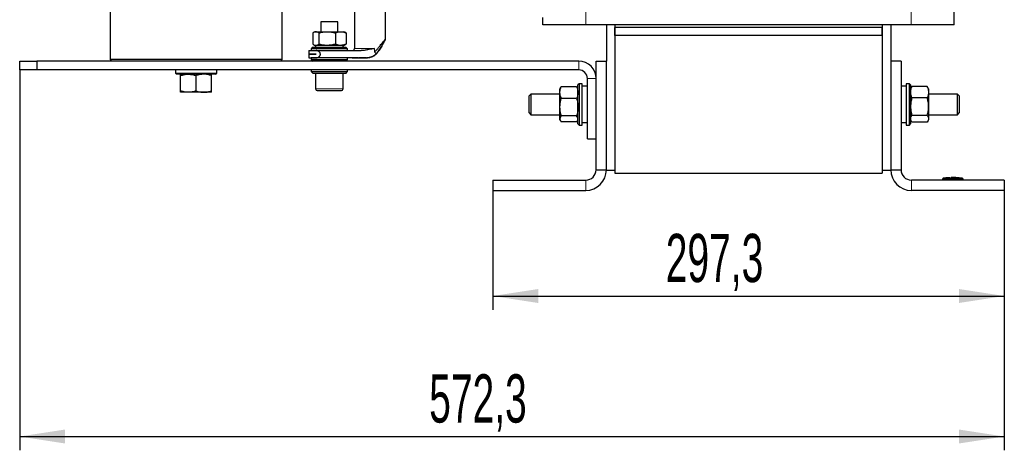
# Model space of a CAD drawing. Header units: millimetres. Extents: x 5 to 418, y 2 to 292.
# Tile 36 of 39: x 182 to 254, y 165 to 196. Entities that reach past the tile are written whole.
import ezdxf

# ---------------------------------------------------------------- set-up
doc = ezdxf.new("R2010")
doc.units = ezdxf.units.MM
doc.layers.add('SLD-0', color=7, linetype='Continuous')
doc.styles.add('SLDTEXTSTYLE0', font='TXT', dxfattribs={"width": 0.605})
doc.dimstyles.new('SLDDIMSTYLE0', dxfattribs={"dimtxt": 3.5, "dimasz": 3.302, "dimexe": 0, "dimexo": 0.0625, "dimgap": 0.875, "dimtad": 1, "dimlfac": 8, "dimrnd": 1e-09, "dimzin": 12, "dimdsep": 46, "dimtxsty": 'SLDTEXTSTYLE0', "dimsah": 1, "dimcen": 0.09, "dimadec": 0, "dimazin": 3, "dimtfac": 1, "dimtofl": 0, "dimtmove": 0, "dimatfit": 3, "dimfxl": 1, "dimfrac": 2, "dimtolj": 1, "dimtzin": 12, "dimarcsym": 0})
doc.dimstyles.new('SLDDIMSTYLE1', dxfattribs={"dimtxt": 3.5, "dimasz": 3.302, "dimexe": 0, "dimexo": 0.0625, "dimgap": 0.875, "dimtad": 1, "dimdec": 1, "dimlfac": 8, "dimrnd": 1e-09, "dimzin": 12, "dimdsep": 46, "dimtxsty": 'SLDTEXTSTYLE0', "dimsah": 1, "dimcen": 0.09, "dimadec": 0, "dimazin": 3, "dimtfac": 1, "dimtofl": 0, "dimtmove": 0, "dimatfit": 3, "dimfxl": 1, "dimfrac": 2, "dimtolj": 1, "dimtzin": 12, "dimarcsym": 0})

# ---------------------------------------------------------------- blocks, each defined once
blk = doc.blocks.new('_D_2')
at = {"layer": 'SLD-0'}
for p, q in [((182.269, 192.646), (182.269, 165.034)), ((253.806, 183.896), (253.806, 165.034)), ((182.269, 166.034), (253.806, 166.034))]:
    blk.add_line(p, q, dxfattribs=at)
for points in [[(182.269, 166.034), (185.571, 165.526), (185.571, 166.542)], [(253.806, 166.034), (250.504, 166.542), (250.504, 165.526)]]:
    blk.add_solid(points, dxfattribs=at)
at = {"layer": 'SLD-0', "insert": (212.022, 170.546), "char_height": 3.5, "attachment_point": 1, "style": 'SLDTEXTSTYLE0'}
blk.add_mtext('572,3', dxfattribs=at)
blk = doc.blocks.new('_D_3')
at = {"layer": 'SLD-0', "color": 7}
for p, q in [((216.644, 183.896), (216.644, 175.233)), ((253.806, 183.896), (253.806, 175.233)), ((216.644, 176.233), (253.806, 176.233))]:
    blk.add_line(p, q, dxfattribs=at)
for points in [[(216.644, 176.233), (219.946, 175.725), (219.946, 176.741)], [(253.806, 176.233), (250.504, 176.741), (250.504, 175.725)]]:
    blk.add_solid(points, dxfattribs=at)
at = {"layer": 'SLD-0', "color": 7, "insert": (229.209, 180.745), "char_height": 3.5, "attachment_point": 1, "style": 'SLDTEXTSTYLE0'}
blk.add_mtext('297,3', dxfattribs=at)

msp = doc.modelspace()

# ---------------------------------------------------------------- linework, layer by layer
at = {"color": 7, "linetype": 'Continuous', "lineweight": 18}
for p, q in [((223.4124, 195.9085), (223.4124, 226.0335)), ((247.0374, 195.9085), (247.0374, 226.0335)), ((206.5936, 194.196), (208.0526, 194.196)), ((208.0526, 194.196), (208.0526, 193.9672)), ((222.8936, 192.646), (222.8936, 193.271)), ((224.1436, 192.021), (223.5186, 192.021)), ((203.7686, 191.271), (205.7686, 191.271)), ((223.3936, 183.896), (223.3936, 184.646)), ((247.0561, 184.646), (247.0561, 183.896)), ((249.4301, 184.7725), (249.4311, 184.685)), ((249.4311, 184.646), (249.4311, 184.685)), ((250.6822, 184.7725), (250.6811, 184.685)), ((250.6811, 184.646), (250.6811, 184.685)), ((250.7202, 184.7725), (250.7303, 184.7814))]:
    msp.add_line(p, q, dxfattribs=at)
at = {"color": 7, "linetype": 'Continuous', "lineweight": 25}
for p, q in [((250.1624, 195.9085), (250.1624, 226.0335)), ((188.8311, 213.121), (188.8311, 193.396)), ((201.3311, 193.396), (201.3311, 213.121)), ((206.5936, 197.896), (206.5936, 194.196)), ((208.8436, 194.9023), (208.8436, 197.771)), ((204.1436, 196.146), (204.1436, 195.421)), ((205.3936, 196.146), (204.1436, 196.146)), ((205.3936, 195.421), (205.3936, 196.146)), ((220.2874, 195.9085), (220.2874, 196.4398)), ((203.557, 195.3261), (203.557, 194.5159)), ((203.7061, 195.421), (203.6293, 195.3767)), ((203.7061, 195.421), (203.7765, 195.421)), ((203.7765, 195.421), (204.6019, 195.421)), ((203.9961, 195.3261), (203.9961, 194.5159)), ((204.6019, 195.421), (205.594, 195.421)), ((205.2078, 195.3261), (205.2078, 194.5159)), ((205.594, 195.421), (205.8311, 195.421)), ((205.908, 195.3767), (205.8311, 195.421)), ((205.9065, 195.3741), (205.9803, 195.3261)), ((205.9803, 195.3261), (205.9803, 194.5159)), ((223.4124, 195.9085), (220.2874, 195.9085)), ((247.0374, 195.9085), (223.4124, 195.9085)), ((224.8936, 195.9085), (224.8936, 193.271)), ((225.5186, 195.9085), (225.5186, 185.346)), ((225.5186, 195.9085), (225.5186, 195.721)), ((244.9311, 195.721), (225.5186, 195.721)), ((225.5186, 195.146), (225.5186, 195.721)), ((244.9311, 195.9085), (244.9311, 185.346)), ((244.9311, 195.9085), (244.9311, 195.721)), ((244.9311, 195.146), (244.9311, 195.721)), ((245.5561, 195.9085), (245.5561, 193.271)), ((250.1624, 195.9085), (247.0374, 195.9085)), ((244.9311, 195.146), (225.5186, 195.146)), ((225.5186, 195.146), (225.5186, 185.146)), ((244.9311, 195.146), (244.9311, 185.146)), ((203.2811, 194.046), (203.2811, 193.7854)), ((203.5811, 194.296), (203.4561, 194.171)), ((203.4561, 194.171), (203.4561, 194.046)), ((206.0811, 194.171), (203.4561, 194.171)), ((203.4561, 194.046), (206.0811, 194.046)), ((203.5811, 194.296), (205.9561, 194.296)), ((203.629, 194.4656), (203.7061, 194.421)), ((203.7765, 194.421), (203.7061, 194.421)), ((203.7686, 194.421), (203.7686, 194.296)), ((204.6019, 194.421), (203.7765, 194.421)), ((205.594, 194.421), (204.6019, 194.421)), ((205.8311, 194.421), (205.594, 194.421)), ((205.7686, 194.296), (205.7686, 194.421)), ((205.8311, 194.421), (205.9083, 194.4656)), ((205.9803, 194.5159), (205.9065, 194.4687)), ((206.0811, 194.171), (205.9561, 194.296)), ((206.0811, 194.046), (206.0811, 194.171)), ((182.2686, 192.646), (182.2686, 193.271)), ((182.2686, 193.271), (183.5186, 193.271)), ((183.5186, 193.271), (183.5186, 192.646)), ((222.8936, 193.271), (183.5186, 193.271)), ((188.8311, 193.396), (188.9561, 193.271)), ((201.3311, 193.396), (188.8311, 193.396)), ((201.2061, 193.271), (201.3311, 193.396)), ((203.2811, 193.7835), (203.2811, 193.521)), ((203.4561, 193.521), (203.4561, 193.396)), ((205.609, 193.521), (203.4561, 193.521)), ((203.4561, 193.396), (203.5811, 193.271)), ((203.4561, 193.396), (205.609, 193.396)), ((205.609, 193.396), (206.0811, 193.396)), ((205.9561, 193.271), (206.0811, 193.396)), ((206.0811, 193.396), (206.0811, 193.521)), ((206.4259, 193.5213), (206.4752, 193.5213)), ((207.444, 193.521), (206.8742, 193.521)), ((207.4877, 193.521), (207.4877, 193.521)), ((207.7191, 193.5507), (207.7594, 193.5629)), ((207.8556, 193.5948), (207.8746, 193.6016)), ((224.1436, 193.271), (224.8936, 193.271)), ((224.1436, 185.396), (224.1436, 193.271)), ((224.8936, 185.396), (224.8936, 193.271)), ((246.3061, 193.271), (245.5561, 193.271)), ((245.5561, 193.271), (245.5561, 185.396)), ((246.3061, 193.271), (246.3061, 185.396)), ((183.5186, 192.646), (182.2686, 192.646)), ((222.8936, 192.646), (183.5186, 192.646)), ((193.5811, 192.646), (193.5811, 192.4117)), ((196.5811, 192.4117), (196.5811, 192.646)), ((203.4561, 192.646), (203.4561, 192.521)), ((203.4561, 192.521), (203.5811, 192.396)), ((203.4561, 192.521), (206.0811, 192.521)), ((205.9561, 192.396), (206.0811, 192.521)), ((206.0811, 192.521), (206.0811, 192.646)), ((193.5811, 192.4117), (193.6593, 192.3335)), ((193.5811, 192.4117), (196.5811, 192.4117)), ((196.503, 192.3335), (193.6593, 192.3335)), ((193.9561, 191.1215), (193.9561, 192.233)), ((195.0811, 191.1215), (195.0811, 192.233)), ((196.2061, 191.1215), (196.2061, 192.233)), ((196.503, 192.3335), (196.5811, 192.4117)), ((205.9561, 192.396), (203.5811, 192.396)), ((203.7686, 192.396), (203.7686, 191.271)), ((205.7686, 191.271), (205.7686, 192.396)), ((223.5186, 187.646), (223.5186, 192.021)), ((194.5186, 191.021), (193.9561, 191.021)), ((195.6436, 191.021), (194.5186, 191.021)), ((196.2061, 191.021), (195.6436, 191.021)), ((221.5581, 191.3394), (221.5186, 191.271)), ((221.5186, 190.9996), (221.5186, 191.271)), ((221.5599, 191.3384), (221.6191, 191.4227)), ((222.7307, 191.4227), (221.6191, 191.4227)), ((222.7307, 191.4227), (222.789, 191.3384)), ((222.8311, 191.271), (222.7914, 191.3398)), ((222.9093, 191.646), (222.8311, 191.5679)), ((222.8311, 188.7242), (222.8311, 191.5679)), ((223.1436, 191.646), (222.9093, 191.646)), ((222.9093, 191.646), (222.9093, 188.646)), ((223.1436, 188.646), (223.1436, 191.646)), ((223.5186, 191.4585), (223.1436, 191.4585)), ((246.6811, 191.4585), (246.3061, 191.4585)), ((246.9155, 191.646), (246.6811, 191.646)), ((246.6811, 191.646), (246.6811, 188.646)), ((246.9936, 191.5679), (246.9155, 191.646)), ((246.9155, 188.646), (246.9155, 191.646)), ((246.9936, 191.5679), (246.9936, 188.7242)), ((247.0451, 191.3601), (246.9936, 191.271)), ((247.0941, 191.4319), (247.0486, 191.358)), ((248.2057, 191.4319), (247.0941, 191.4319)), ((248.2519, 191.358), (248.2057, 191.4319)), ((248.3061, 191.271), (248.2549, 191.3598)), ((248.3061, 191.271), (248.3061, 191.0307)), ((248.3061, 191.0307), (248.3061, 189.9864)), ((219.4124, 190.896), (219.2874, 190.771)), ((219.2874, 189.521), (219.2874, 190.771)), ((221.5186, 190.896), (219.4124, 190.896)), ((219.4124, 190.896), (219.4124, 189.396)), ((221.5186, 189.9382), (221.5186, 190.9996)), ((222.7307, 190.5765), (221.6191, 190.5765)), ((248.2057, 190.6294), (247.0941, 190.6294)), ((250.4124, 190.896), (248.3061, 190.896)), ((250.5374, 190.771), (250.4124, 190.896)), ((250.4124, 189.396), (250.4124, 190.896)), ((250.5374, 190.771), (250.5374, 189.521)), ((221.5186, 189.0846), (221.5186, 189.9382)), ((248.3061, 189.9864), (248.3061, 189.1018)), ((219.2874, 189.521), (219.4124, 189.396)), ((219.4124, 189.396), (221.5186, 189.396)), ((221.5186, 189.021), (221.5186, 189.0846)), ((221.5186, 189.021), (221.5581, 188.9526)), ((222.7307, 189.2998), (221.6191, 189.2998)), ((222.7307, 188.8694), (221.6191, 188.8694)), ((222.7307, 188.8694), (222.789, 188.9537)), ((222.7914, 188.9523), (222.8311, 189.021)), ((246.9936, 189.021), (247.0451, 188.932)), ((248.2057, 189.3435), (247.0941, 189.3435)), ((248.2057, 188.8601), (247.0941, 188.8601)), ((248.2549, 188.9323), (248.3061, 189.021)), ((248.3061, 189.396), (250.4124, 189.396)), ((248.3061, 189.1018), (248.3061, 189.021)), ((250.4124, 189.396), (250.5374, 189.521)), ((222.8311, 188.7242), (222.9093, 188.646)), ((222.9093, 188.646), (223.1436, 188.646)), ((223.1436, 188.8335), (223.5186, 188.8335)), ((246.3061, 188.8335), (246.6811, 188.8335)), ((246.6811, 188.646), (246.9155, 188.646)), ((246.9155, 188.646), (246.9936, 188.7242)), ((223.5186, 187.646), (224.1436, 187.646)), ((224.1436, 185.396), (224.8936, 185.396)), ((224.8936, 185.396), (224.8936, 185.346)), ((225.5186, 185.346), (224.8936, 185.346)), ((245.5561, 185.346), (244.9311, 185.346)), ((245.5561, 185.396), (246.3061, 185.396)), ((245.5561, 185.396), (245.5561, 185.346)), ((216.6436, 184.646), (216.6436, 183.896)), ((216.6436, 184.646), (223.3936, 184.646)), ((225.5186, 185.146), (244.9311, 185.146)), ((253.8061, 184.646), (247.0561, 184.646)), ((249.3061, 184.646), (249.3061, 184.685)), ((249.5716, 184.7957), (249.3739, 184.7803)), ((249.7974, 184.8208), (249.5653, 184.8067)), ((249.8379, 184.8011), (249.5713, 184.7901)), ((249.5713, 184.7982), (249.8379, 184.8011)), ((249.5713, 184.7982), (249.5713, 184.7956)), ((249.5713, 184.7816), (249.5713, 184.7791)), ((249.8382, 184.8181), (249.601, 184.807)), ((249.9383, 184.8176), (250.4773, 184.8101)), ((250.0256, 184.804), (250.5229, 184.7993)), ((250.5229, 184.7911), (250.0256, 184.804)), ((250.5229, 184.7968), (250.1766, 184.8001)), ((250.5288, 184.8087), (250.2971, 184.8218)), ((250.7384, 184.7803), (250.5225, 184.7971)), ((250.5229, 184.7993), (250.5229, 184.7968)), ((250.5229, 184.7821), (250.5229, 184.7796)), ((250.8061, 184.646), (250.8061, 184.685)), ((253.8061, 184.646), (253.8061, 183.896)), ((216.6436, 183.896), (223.3936, 183.896)), ((253.8061, 183.896), (247.0561, 183.896))]:
    msp.add_line(p, q, dxfattribs=at)
for centre, radius, start, end in [((206.4436, 194.196), 0.15, 270, 359.999964), ((222.8936, 192.021), 1.25, 0, 90), ((222.8936, 192.021), 0.625, 0, 90), ((203.8936, 191.271), 0.125, 180, 270), ((205.6436, 191.271), 0.125, 270, 360), ((223.3936, 185.396), 1.5, 270, 0), ((223.3936, 185.396), 0.75, 270, 0), ((247.0561, 185.396), 1.5, 180, 270), ((247.0561, 185.396), 0.75, 180, 270), ((249.3936, 184.6947), 0.0875, 97.642337, 180), ((250.7186, 184.6947), 0.0875, 360, 82.373112)]:
    msp.add_arc(centre, radius, start, end, dxfattribs=at)
at = {"color": 7, "linetype": 'Continuous', "lineweight": 18}
for centre, start, end in [((249.3936, 184.685), 90.989679, 179.997938), ((250.7187, 184.685), 0.002064, 89.009565)]:
    msp.add_arc(centre, 0.0875, start, end, dxfattribs=at)
at = {"color": 7, "linetype": 'Continuous', "lineweight": 25}
for points, knots in [([(203.7765, 195.421), (203.7713, 195.4209), (203.7319, 195.4201), (203.6576, 195.3993), (203.5907, 195.3507), (203.557, 195.3261)], [0, 0, 0, 0, 0.070088, 0.5307834, 1, 1, 1, 1]), ([(203.9961, 195.3261), (203.9604, 195.3527), (203.8885, 195.4062), (203.8141, 195.4161), (203.7765, 195.421)], [0, 0, 0, 0, 0.495458, 1, 1, 1, 1]), ([(203.9961, 195.3261), (204.0945, 195.3527), (204.2931, 195.4062), (204.4984, 195.4161), (204.6019, 195.421)], [0, 0, 0, 0, 0.495458, 1, 1, 1, 1]), ([(204.6019, 195.421), (204.6163, 195.4209), (204.725, 195.4201), (204.9301, 195.3993), (205.1146, 195.3507), (205.2078, 195.3261)], [0, 0, 0, 0, 0.070088, 0.5307834, 1, 1, 1, 1]), ([(205.2078, 195.3261), (205.3037, 195.3643), (205.4311, 195.415), (205.5618, 195.4198), (205.594, 195.421)], [0, 0, 0, 0, 0.7534206, 1, 1, 1, 1]), ([(205.594, 195.421), (205.6948, 195.4096), (205.8256, 195.3948), (205.9514, 195.339), (205.9803, 195.3261)], [0, 0, 0, 0, 0.7702918, 1, 1, 1, 1]), ([(208.0526, 193.9672), (208.1079, 194.0107), (208.2187, 194.098), (208.3273, 194.2521), (208.4264, 194.3754), (208.5055, 194.4764), (208.5814, 194.5728), (208.6519, 194.6628), (208.715, 194.7432), (208.7764, 194.8209), (208.8309, 194.8909), (208.8394, 194.8985), (208.8436, 194.9023)], [0, 0, 0, 0, 0.12484215, 0.24996613, 0.33866542, 0.422043, 0.50024675, 0.59039428, 0.67360099, 0.75045529, 0.87527102, 1, 1, 1, 1]), ([(208.148, 193.7701), (208.2307, 193.8687), (208.3962, 194.0662), (208.5704, 194.3872), (208.7136, 194.6159), (208.7905, 194.7479), (208.8065, 194.7661), (208.8036, 194.763), (208.8034, 194.7628)], [0, 0, 0, 0, 0.2479498, 0.4967914, 0.744793, 0.8690102, 0.9927812, 1, 1, 1, 1]), ([(208.7405, 194.6624), (208.7368, 194.6563), (208.6971, 194.5902), (208.5643, 194.3821), (208.4485, 194.1479), (208.3516, 194.0279), (208.3353, 194.0078)], [0, 0, 0, 0, 0.04407803, 0.47739652, 0.9121564, 1, 1, 1, 1]), ([(208.8005, 194.7648), (208.8074, 194.774), (208.8259, 194.7986), (208.8408, 194.8499), (208.8426, 194.8905), (208.8436, 194.9116)], [0, 0, 0, 0, 0.2210454, 0.5948137, 1, 1, 1, 1]), ([(203.288, 194.046), (203.287, 194.046), (203.284, 194.046), (203.3413, 194.046), (203.455, 194.046), (203.6137, 194.046), (203.7524, 194.046), (203.817, 194.046)], [0, 0, 0, 0, 0.1221334, 0.3504118, 0.5722567, 0.8005351, 1, 1, 1, 1]), ([(203.557, 194.5159), (203.5926, 194.4894), (203.6646, 194.4359), (203.739, 194.426), (203.7765, 194.421)], [0, 0, 0, 0, 0.495458, 1, 1, 1, 1]), ([(203.7765, 194.421), (203.7817, 194.4211), (203.8212, 194.422), (203.8955, 194.4427), (203.9624, 194.4914), (203.9961, 194.5159)], [0, 0, 0, 0, 0.070088, 0.5307834, 1, 1, 1, 1]), ([(203.817, 193.521), (203.8599, 193.527), (203.9199, 193.5354), (204.0052, 193.5877), (204.0603, 193.6357), (204.1013, 193.7007), (204.1155, 193.7633), (204.1133, 193.8236), (204.094, 193.8835), (204.0426, 193.9487), (203.9616, 194.0125), (203.878, 194.0424), (203.8307, 194.0452), (203.817, 194.046)], [0, 0, 0, 0, 0.1758425, 0.2462336, 0.3571614, 0.4192264, 0.4816239, 0.5407112, 0.5912405, 0.6645832, 0.8006221, 0.9425962, 1, 1, 1, 1]), ([(203.817, 194.046), (204.0234, 194.046), (204.3902, 194.046), (204.8713, 194.046), (205.1675, 194.046), (205.3218, 194.046), (205.3774, 194.046), (205.4244, 194.046), (205.5444, 194.046), (205.7405, 194.046), (206.0146, 194.046), (206.2899, 194.046), (206.5617, 194.046), (206.8245, 194.046), (207.0015, 194.046), (207.078, 194.046)], [0, 0, 0, 0, 0.187758, 0.3336676, 0.4377286, 0.457205, 0.4740659, 0.4883112, 0.499941, 0.5832645, 0.666588, 0.7499779, 0.8313375, 0.9270704, 1, 1, 1, 1]), ([(204.6019, 194.421), (204.5876, 194.4211), (204.4788, 194.422), (204.2738, 194.4427), (204.0892, 194.4914), (203.9961, 194.5159)], [0, 0, 0, 0, 0.07008803, 0.5307834, 1, 1, 1, 1]), ([(205.2078, 194.5159), (205.1094, 194.4894), (204.9108, 194.4359), (204.7055, 194.426), (204.6019, 194.421)], [0, 0, 0, 0, 0.495458, 1, 1, 1, 1]), ([(205.594, 194.421), (205.5618, 194.4222), (205.4311, 194.427), (205.3037, 194.4777), (205.2078, 194.5159)], [0, 0, 0, 0, 0.24657943, 1, 1, 1, 1]), ([(205.9803, 194.5159), (205.9514, 194.5031), (205.8256, 194.4473), (205.6948, 194.4324), (205.594, 194.421)], [0, 0, 0, 0, 0.2297082, 1, 1, 1, 1]), ([(208.0526, 194.196), (207.959, 194.1772), (207.8007, 194.1454), (207.5888, 194.1071), (207.4305, 194.0802), (207.3003, 194.0616), (207.1844, 194.0488), (207.1119, 194.0469), (207.078, 194.046)], [0, 0, 0, 0, 0.2954024, 0.4998015, 0.6465229, 0.7789878, 0.8969651, 1, 1, 1, 1]), ([(208.0526, 193.9672), (208.0697, 193.9448), (208.1049, 193.8988), (208.14, 193.8375), (208.1578, 193.7898), (208.1512, 193.7766), (208.148, 193.7701)], [0, 0, 0, 0, 0.2424964, 0.4999437, 0.7574593, 1, 1, 1, 1]), ([(203.288, 193.521), (203.287, 193.521), (203.284, 193.521), (203.3413, 193.521), (203.455, 193.521), (203.6137, 193.521), (203.7524, 193.521), (203.817, 193.521)], [0, 0, 0, 0, 0.1221334, 0.3504118, 0.5722567, 0.8005351, 1, 1, 1, 1]), ([(203.2876, 193.7854), (203.2872, 193.7854), (203.2861, 193.7854), (203.3478, 193.7854), (203.4658, 193.7854), (203.6198, 193.7854), (203.7465, 193.7854), (203.7998, 193.7854)], [0, 0, 0, 0, 0.1415341, 0.3737435, 0.5994087, 0.8316181, 1, 1, 1, 1]), ([(203.7998, 193.7835), (203.6934, 193.7835), (203.4734, 193.7835), (203.3006, 193.7835), (203.2996, 193.7835), (203.2991, 193.7835)], [0, 0, 0, 0, 0.3557741, 0.7353209, 1, 1, 1, 1]), ([(206.8305, 193.521), (206.8176, 193.521), (206.5837, 193.521), (206.0856, 193.521), (205.3279, 193.521), (204.5626, 193.521), (204.0656, 193.521), (203.817, 193.521)], [0, 0, 0, 0, 0.01337733, 0.24204004, 0.50915915, 0.75457957, 1, 1, 1, 1]), ([(206.4752, 193.5213), (206.5191, 193.5213), (206.757, 193.5214), (207.019, 193.5224), (207.2431, 193.5277), (207.2755, 193.5285)], [0, 0, 0, 0, 0.162393, 0.8788781, 1, 1, 1, 1]), ([(206.8442, 193.5248), (206.9099, 193.5252), (207.0451, 193.526), (207.2493, 193.5279), (207.4402, 193.5307), (207.6134, 193.5344), (207.7742, 193.5598), (207.925, 193.6218), (208.0261, 193.6748), (208.0631, 193.7042), (208.0699, 193.7096)], [0, 0, 0, 0, 0.1544599, 0.3182137, 0.480223, 0.6013424, 0.7237588, 0.8794343, 0.9776314, 1, 1, 1, 1]), ([(208.148, 193.7701), (208.0488, 193.6983), (207.8504, 193.5547), (207.6086, 193.5322), (207.4877, 193.521)], [0, 0, 0, 0, 0.4999572, 1, 1, 1, 1]), ([(208.0634, 193.7046), (208.0702, 193.7091), (208.1041, 193.7312), (208.1189, 193.7449), (208.1307, 193.7559)], [0, 0, 0, 0, 0.2033533, 1, 1, 1, 1]), ([(193.9561, 192.233), (194.0475, 192.2611), (194.2319, 192.3178), (194.4225, 192.3283), (194.5186, 192.3335)], [0, 0, 0, 0, 0.495458, 1, 1, 1, 1]), ([(193.9561, 192.233), (193.9561, 192.246), (193.9561, 192.3052), (193.9561, 192.3211), (193.9561, 192.3335)], [0, 0, 0, 0, 0.2189524, 1, 1, 1, 1]), ([(194.5186, 192.3335), (194.532, 192.3334), (194.633, 192.3325), (194.8233, 192.3106), (194.9947, 192.259), (195.0811, 192.233)], [0, 0, 0, 0, 0.07009003, 0.53078443, 1, 1, 1, 1]), ([(195.6436, 192.3335), (195.6303, 192.3334), (195.5293, 192.3325), (195.339, 192.3106), (195.1676, 192.259), (195.0811, 192.233)], [0, 0, 0, 0, 0.07009, 0.5307844, 1, 1, 1, 1]), ([(196.2061, 192.233), (196.1148, 192.2611), (195.9304, 192.3178), (195.7398, 192.3283), (195.6436, 192.3335)], [0, 0, 0, 0, 0.495458, 1, 1, 1, 1]), ([(196.2061, 192.233), (196.2061, 192.246), (196.2061, 192.3052), (196.2061, 192.3211), (196.2061, 192.3335)], [0, 0, 0, 0, 0.2189524, 1, 1, 1, 1]), ([(194.5186, 191.021), (194.5053, 191.0211), (194.4043, 191.0221), (194.214, 191.044), (194.0426, 191.0955), (193.9561, 191.1215)], [0, 0, 0, 0, 0.07009, 0.5307844, 1, 1, 1, 1]), ([(193.9561, 191.021), (193.9561, 191.0334), (193.9561, 191.0493), (193.9561, 191.1085), (193.9561, 191.1215)], [0, 0, 0, 0, 0.7810476, 1, 1, 1, 1]), ([(195.0811, 191.1215), (194.9898, 191.0934), (194.8054, 191.0367), (194.6148, 191.0263), (194.5186, 191.021)], [0, 0, 0, 0, 0.495458, 1, 1, 1, 1]), ([(195.0811, 191.1215), (195.1725, 191.0934), (195.3569, 191.0367), (195.5475, 191.0263), (195.6436, 191.021)], [0, 0, 0, 0, 0.495458, 1, 1, 1, 1]), ([(195.6436, 191.021), (195.657, 191.0211), (195.758, 191.0221), (195.9483, 191.044), (196.1197, 191.0955), (196.2061, 191.1215)], [0, 0, 0, 0, 0.07009, 0.5307844, 1, 1, 1, 1]), ([(196.2061, 191.021), (196.2061, 191.0334), (196.2061, 191.0493), (196.2061, 191.1085), (196.2061, 191.1215)], [0, 0, 0, 0, 0.7810476, 1, 1, 1, 1]), ([(203.8936, 191.146), (203.9053, 191.146), (203.9233, 191.146), (204.0324, 191.146), (204.1454, 191.146), (204.2855, 191.146), (204.4893, 191.146), (204.7686, 191.146), (205.048, 191.146), (205.2518, 191.146), (205.3919, 191.146), (205.5049, 191.146), (205.614, 191.146), (205.632, 191.146), (205.6436, 191.146)], [0, 0, 0, 0, 0.1197284, 0.1841803, 0.25, 0.3158197, 0.3802716, 0.5, 0.6197284, 0.6841803, 0.75, 0.8158197, 0.8802716, 1, 1, 1, 1]), ([(221.5186, 190.9996), (221.5188, 191.0096), (221.5197, 191.0856), (221.5416, 191.2288), (221.5931, 191.3577), (221.6191, 191.4227)], [0, 0, 0, 0, 0.07009003, 0.53078443, 1, 1, 1, 1]), ([(222.7307, 191.4227), (222.7588, 191.354), (222.8154, 191.2153), (222.8259, 191.0719), (222.8311, 190.9996)], [0, 0, 0, 0, 0.495458, 1, 1, 1, 1]), ([(246.9936, 191.0307), (246.9948, 191.063), (246.9997, 191.1988), (247.0533, 191.3311), (247.0941, 191.4319)], [0, 0, 0, 0, 0.2381018, 1, 1, 1, 1]), ([(247.0941, 190.6294), (247.0812, 190.658), (247.022, 190.7887), (247.0061, 190.9245), (246.9936, 191.0307)], [0, 0, 0, 0, 0.2189524, 1, 1, 1, 1]), ([(248.2057, 191.4319), (248.2465, 191.3311), (248.3001, 191.1988), (248.305, 191.063), (248.3061, 191.0307)], [0, 0, 0, 0, 0.7618982, 1, 1, 1, 1]), ([(248.3061, 191.0307), (248.2937, 190.9245), (248.2778, 190.7887), (248.2186, 190.658), (248.2057, 190.6294)], [0, 0, 0, 0, 0.7810476, 1, 1, 1, 1]), ([(221.6191, 190.5765), (221.591, 190.6452), (221.5344, 190.7839), (221.5239, 190.9273), (221.5186, 190.9996)], [0, 0, 0, 0, 0.495458, 1, 1, 1, 1]), ([(221.5186, 189.9382), (221.5198, 189.9896), (221.5247, 190.2056), (221.5783, 190.4161), (221.6191, 190.5765)], [0, 0, 0, 0, 0.2381018, 1, 1, 1, 1]), ([(222.8311, 190.9996), (222.831, 190.9896), (222.8301, 190.9136), (222.8082, 190.7704), (222.7567, 190.6415), (222.7307, 190.5765)], [0, 0, 0, 0, 0.07009, 0.5307844, 1, 1, 1, 1]), ([(222.7307, 190.5765), (222.7715, 190.4161), (222.8251, 190.2056), (222.83, 189.9896), (222.8311, 189.9382)], [0, 0, 0, 0, 0.7618982, 1, 1, 1, 1]), ([(247.0941, 190.6294), (247.066, 190.525), (247.0094, 190.3142), (246.9989, 190.0963), (246.9936, 189.9864)], [0, 0, 0, 0, 0.495458, 1, 1, 1, 1]), ([(248.3061, 189.9864), (248.306, 190.0017), (248.3051, 190.1171), (248.2832, 190.3347), (248.2317, 190.5305), (248.2057, 190.6294)], [0, 0, 0, 0, 0.07009, 0.5307844, 1, 1, 1, 1]), ([(221.6191, 189.2998), (221.6062, 189.3454), (221.547, 189.5532), (221.5311, 189.7694), (221.5186, 189.9382)], [0, 0, 0, 0, 0.2189524, 1, 1, 1, 1]), ([(222.8311, 189.9382), (222.8187, 189.7694), (222.8028, 189.5532), (222.7436, 189.3454), (222.7307, 189.2998)], [0, 0, 0, 0, 0.7810476, 1, 1, 1, 1]), ([(246.9936, 189.9864), (246.9938, 189.9712), (246.9947, 189.8558), (247.0166, 189.6382), (247.0681, 189.4423), (247.0941, 189.3435)], [0, 0, 0, 0, 0.07009, 0.5307844, 1, 1, 1, 1]), ([(248.2057, 189.3435), (248.2338, 189.4479), (248.2904, 189.6586), (248.3009, 189.8765), (248.3061, 189.9864)], [0, 0, 0, 0, 0.495458, 1, 1, 1, 1]), ([(221.6191, 189.2998), (221.591, 189.2649), (221.5344, 189.1943), (221.5239, 189.1214), (221.5186, 189.0846)], [0, 0, 0, 0, 0.49545796, 1, 1, 1, 1]), ([(221.5186, 189.0846), (221.5188, 189.0795), (221.5197, 189.0409), (221.5416, 188.968), (221.5931, 188.9024), (221.6191, 188.8694)], [0, 0, 0, 0, 0.07009003, 0.53078443, 1, 1, 1, 1]), ([(222.8311, 189.0846), (222.831, 189.0897), (222.8301, 189.1283), (222.8082, 189.2012), (222.7567, 189.2667), (222.7307, 189.2998)], [0, 0, 0, 0, 0.07009, 0.5307844, 1, 1, 1, 1]), ([(246.9936, 189.1018), (246.9938, 189.1075), (246.9947, 189.1509), (247.0166, 189.2327), (247.0681, 189.3063), (247.0941, 189.3435)], [0, 0, 0, 0, 0.07009, 0.5307844, 1, 1, 1, 1]), ([(247.0941, 188.8601), (247.066, 188.8994), (247.0094, 188.9786), (246.9989, 189.0605), (246.9936, 189.1018)], [0, 0, 0, 0, 0.495458, 1, 1, 1, 1]), ([(248.2057, 189.3435), (248.2338, 189.3042), (248.2904, 189.225), (248.3009, 189.1431), (248.3061, 189.1018)], [0, 0, 0, 0, 0.495458, 1, 1, 1, 1]), ([(248.3061, 189.1018), (248.306, 189.0961), (248.3051, 189.0527), (248.2832, 188.9709), (248.2317, 188.8973), (248.2057, 188.8601)], [0, 0, 0, 0, 0.07009, 0.5307844, 1, 1, 1, 1]), ([(249.5713, 184.7816), (249.7014, 184.7845), (250.0186, 184.7915), (250.3359, 184.7856), (250.5229, 184.7821)], [0, 0, 0, 0, 0.4103295, 1, 1, 1, 1]), ([(250.5229, 184.7796), (250.3928, 184.7823), (250.0756, 184.789), (249.7584, 184.7828), (249.5713, 184.7791)], [0, 0, 0, 0, 0.4100764, 1, 1, 1, 1]), ([(250.1379, 184.8308), (250.1076, 184.8333), (250.0421, 184.8388), (249.9766, 184.8328), (249.9414, 184.8295)], [0, 0, 0, 0, 0.46211701, 1, 1, 1, 1]), ([(250.4773, 184.8101), (250.3472, 184.8219), (250.1913, 184.8361), (250.0354, 184.8275), (250.0096, 184.8261)], [0, 0, 0, 0, 0.83462858, 1, 1, 1, 1])]:
    msp.add_open_spline(points, degree=3, knots=knots, dxfattribs=at)
at = {"color": 7, "linetype": 'Continuous', "lineweight": 18}
for points, knots in [([(249.4311, 184.685), (249.4171, 184.685), (249.389, 184.6849), (249.3515, 184.6848), (249.3233, 184.6849), (249.3083, 184.6849), (249.3068, 184.685), (249.3061, 184.685)], [0, 0, 0, 0, 0.2146728, 0.4293525, 0.6440267, 0.8586958, 1, 1, 1, 1]), ([(249.382, 184.7814), (249.382, 184.7814), (249.3786, 184.7844), (249.3854, 184.7784), (249.3921, 184.7725)], [0, 0, 0, 0, 0.0000741, 1, 1, 1, 1]), ([(249.3921, 184.7725), (249.3924, 184.7725), (249.3929, 184.7724), (249.3975, 184.7723), (249.4061, 184.7723), (249.4174, 184.7724), (249.4259, 184.7725), (249.4301, 184.7725)], [0, 0, 0, 0, 0.140567, 0.3553278, 0.5708439, 0.7860438, 1, 1, 1, 1]), ([(249.4301, 184.7725), (249.5722, 184.7739), (249.8564, 184.7766), (250.2738, 184.7765), (250.5491, 184.7738), (250.6822, 184.7725)], [0, 0, 0, 0, 0.3404987, 0.6810489, 1, 1, 1, 1]), ([(250.6811, 184.685), (250.5482, 184.6864), (250.2735, 184.6891), (249.8568, 184.6892), (249.573, 184.6864), (249.4311, 184.685)], [0, 0, 0, 0, 0.3189779, 0.6594764, 1, 1, 1, 1]), ([(250.8061, 184.685), (250.8048, 184.685), (250.802, 184.6849), (250.7805, 184.6848), (250.7487, 184.6849), (250.7136, 184.6849), (250.6904, 184.685), (250.6811, 184.685)], [0, 0, 0, 0, 0.2146723, 0.429352, 0.6440261, 0.8586954, 1, 1, 1, 1]), ([(250.6822, 184.7725), (250.685, 184.7725), (250.692, 184.7724), (250.7026, 184.7723), (250.7122, 184.7723), (250.7188, 184.7724), (250.7197, 184.7725), (250.7202, 184.7725)], [0, 0, 0, 0, 0.1406569, 0.3555038, 0.5710329, 0.7861716, 1, 1, 1, 1])]:
    msp.add_open_spline(points, degree=3, knots=knots, dxfattribs=at)

# ---------------------------------------------------------------- dimensions: what is measured, and where the dimension line sits
at = {"layer": 'SLD-0'}
dim = msp.add_linear_dim(base=(253.8061, 166.0342), p1=(182.2686, 192.646), p2=(253.8061, 183.896), dimstyle='SLDDIMSTYLE1', dxfattribs=at)
dim.commit()
dim.dimension.update_dxf_attribs({"geometry": '_D_2', "text_midpoint": (218.0374, 166.0342), "dimtype": 160})
at = {"layer": 'SLD-0', "color": 7}
dim = msp.add_linear_dim(base=(253.8061, 176.2333), p1=(216.6436, 183.896), p2=(253.8061, 183.896), dimstyle='SLDDIMSTYLE0', dxfattribs=at)
dim.commit()
dim.dimension.update_dxf_attribs({"geometry": '_D_3', "text_midpoint": (235.2249, 176.2333), "dimtype": 160})

doc.saveas('drawing.dxf')
